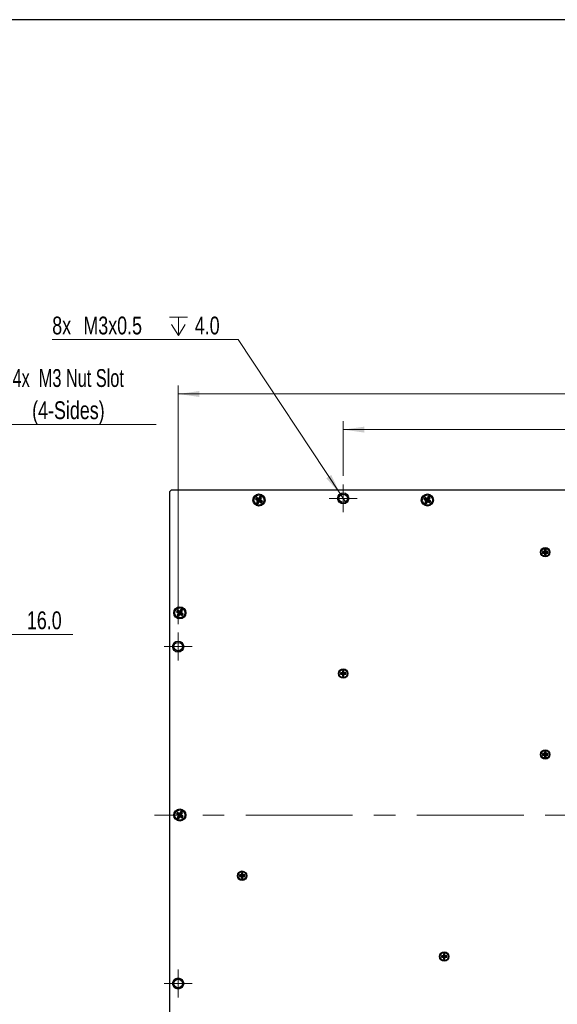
# Model space of a CAD drawing. Header units: millimetres. Extents: x 6 to 294, y 6 to 202.
# Tile 3 of 4: x 151 to 215, y 82 to 199. Entities that reach past the tile are written whole.
import ezdxf

# ---------------------------------------------------------------- set-up
doc = ezdxf.new("R2010")
doc.units = ezdxf.units.MM
doc.linetypes.add('CENTERX2', pattern=[20.32, 12.7, -2.54, 2.54, -2.54])
doc.styles.add('SLDTEXTSTYLE0', font='TXT', dxfattribs={"width": 0.75})
doc.styles.add('SLDTEXTSTYLE6', font='TXT', dxfattribs={"width": 0.683333})
doc.dimstyles.new('SLDDIMSTYLE0', dxfattribs={"dimtxt": 2.116667, "dimasz": 2.5, "dimexe": 0, "dimexo": 0.0625, "dimgap": 0.529167, "dimtad": 1, "dimdec": 1, "dimlfac": 2.5, "dimrnd": 1e-09, "dimzin": 4, "dimdsep": 46, "dimtxsty": 'SLDTEXTSTYLE0', "dimsah": 1, "dimcen": 0.09, "dimadec": 0, "dimazin": 1, "dimtfac": 1, "dimtdec": 1, "dimtofl": 0, "dimtmove": 0, "dimatfit": 3, "dimfxl": 1, "dimfrac": 2, "dimtolj": 1, "dimtzin": 12, "dimarcsym": 0})
doc.dimstyles.new('SLDDIMSTYLE1', dxfattribs={"dimtxt": 2.116667, "dimasz": 2.5, "dimexe": 0, "dimexo": 0.0625, "dimgap": 0.529167, "dimtad": 1, "dimdec": 1, "dimlfac": 2.5, "dimrnd": 1e-09, "dimzin": 4, "dimdsep": 46, "dimtxsty": 'SLDTEXTSTYLE0', "dimsah": 1, "dimcen": 0.09, "dimadec": 0, "dimazin": 1, "dimtfac": 1, "dimtdec": 1, "dimtmove": 0, "dimatfit": 0, "dimfxl": 1, "dimfrac": 2, "dimtolj": 1, "dimtzin": 12, "dimarcsym": 0})
doc.dimstyles.new('SLDDIMSTYLE3', dxfattribs={"dimtxt": 2.116667, "dimasz": 2.5, "dimexe": 0, "dimexo": 0.0625, "dimgap": 0.529167, "dimtad": 0, "dimtih": 1, "dimtoh": 1, "dimdec": 1, "dimlfac": 2.5, "dimrnd": 1e-09, "dimzin": 12, "dimdsep": 46, "dimtxsty": 'SLDTEXTSTYLE0', "dimblk1": 'NONE', "dimsah": 1, "dimcen": 0, "dimadec": 0, "dimazin": 3, "dimtfac": 1, "dimtdec": 1, "dimtmove": 0, "dimatfit": 3, "dimldrblk": 'NONE', "dimfxl": 1, "dimfrac": 2, "dimtolj": 1, "dimtzin": 12, "dimarcsym": 0})

# ---------------------------------------------------------------- blocks, each defined once
blk = doc.blocks.new('_D_4')
at = {"color": 7, "linetype": 'Continuous', "lineweight": 18}
for p, q in [((136.35, 126.06), (132.35, 126.06)), ((142.75, 126.06), (136.35, 126.06)), ((142.75, 126.06), (157.22, 126.06))]:
    blk.add_line(p, q, dxfattribs=at)
for points in [[(136.35, 126.06), (133.85, 126.41), (133.85, 125.71)], [(142.75, 126.06), (145.25, 125.71), (145.25, 126.41)]]:
    blk.add_solid(points, dxfattribs=at)
at = {"color": 7, "linetype": 'Continuous', "lineweight": 18, "insert": (151.75, 128.79), "char_height": 2.117, "attachment_point": 1, "style": 'SLDTEXTSTYLE0'}
blk.add_mtext('16.0', dxfattribs=at)
blk = doc.blocks.new('SW_NOTE_3')
at = {"color": 0, "linetype": 'Continuous', "lineweight": 0}
blk.add_line((20.62, 0), (0, 0), dxfattribs=at)
at = {"color": 0, "linetype": 'Continuous', "lineweight": 0, "attachment_point": 2}
for s, insert, char_height, style in [('4x  M3 Nut Slot', (10.17, 6.57), 2.1167, 'SLDTEXTSTYLE6'), ('(4-Sides)', (10.19, 2.75), 2.117, 'SLDTEXTSTYLE0')]:
    blk.add_mtext(s, dxfattribs=dict(at, insert=insert, char_height=char_height, style=style))
blk = doc.blocks.new('_D_5')
at = {"color": 7, "linetype": 'Continuous', "lineweight": 18}
for p, q in [((189.32, 144.87), (189.32, 151.37)), ((249.32, 144.87), (249.32, 151.37)), ((189.32, 150.37), (249.32, 150.37))]:
    blk.add_line(p, q, dxfattribs=at)
for points in [[(189.32, 150.37), (191.82, 150.02), (191.82, 150.72)], [(249.32, 150.37), (246.82, 150.72), (246.82, 150.02)]]:
    blk.add_solid(points, dxfattribs=at)
at = {"color": 7, "linetype": 'Continuous', "lineweight": 18, "insert": (215.61, 153.1), "char_height": 2.117, "attachment_point": 1, "style": 'SLDTEXTSTYLE0'}
blk.add_mtext('150.0', dxfattribs=at)
blk = doc.blocks.new('_D_7')
at = {"color": 7, "linetype": 'Continuous', "lineweight": 18}
for p, q in [((169.72, 127.27), (169.72, 155.6)), ((268.92, 127.27), (268.92, 155.6)), ((169.72, 154.6), (268.92, 154.6))]:
    blk.add_line(p, q, dxfattribs=at)
for points in [[(169.72, 154.6), (172.22, 154.25), (172.22, 154.95)], [(268.92, 154.6), (266.42, 154.95), (266.42, 154.25)]]:
    blk.add_solid(points, dxfattribs=at)
at = {"color": 7, "linetype": 'Continuous', "lineweight": 18, "insert": (215.61, 157.33), "char_height": 2.117, "attachment_point": 1, "style": 'SLDTEXTSTYLE0'}
blk.add_mtext('248.0', dxfattribs=at)
blk = doc.blocks.new('SW_SYMBOL_HOLE_DEPTH')
at = {"color": 0, "linetype": 'Continuous', "lineweight": 18}
for p, q in [((0, 875), (800, 875)), ((400, 875), (400, 75)), ((100, 555), (400, 75)), ((700, 555), (400, 75))]:
    blk.add_line(p, q, dxfattribs=at)
blk = doc.blocks.new('_D_9')
at = {"color": 7, "linetype": 'Continuous', "lineweight": 18}
for p, q in [((176.85, 161.06), (154.76, 161.06)), ((188.99, 142.71), (176.85, 161.06)), ((189.65, 141.71), (188.99, 142.71))]:
    blk.add_line(p, q, dxfattribs=at)
blk.add_solid([(188.99, 142.71), (187.9, 144.99), (187.31, 144.6)], dxfattribs=at)
at = {"color": 7, "linetype": 'Continuous', "lineweight": 18, "xscale": 0.0027037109, "yscale": 0.0027037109, "zscale": 0.0027037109}
blk.add_blockref('SW_SYMBOL_HOLE_DEPTH', (168.67, 161.35), dxfattribs=at)
at = {"color": 7, "linetype": 'Continuous', "lineweight": 18, "char_height": 2.117, "attachment_point": 1, "style": 'SLDTEXTSTYLE0'}
for s, insert in [('8x', (154.76, 163.79)), ('M3x0.5', (158.46, 163.79)), ('4.0', (171.69, 163.79))]:
    blk.add_mtext(s, dxfattribs=dict(at, insert=insert))
blk = doc.blocks.new('_NONE')
blk = doc.blocks.new('SW_CENTERMARKSYMBOL_0')
at = {"color": 0, "linetype": 'Continuous', "lineweight": 18}
for p, q in [((0, 1), (0, 1.66)), ((-1, 0), (-1.66, 0)), ((0, 0), (-1, 0)), ((0, 0), (0, 1)), ((0, 0), (0, -1)), ((0, 0), (1, 0)), ((1, 0), (1.66, 0)), ((0, -1), (0, -1.66))]:
    blk.add_line(p, q, dxfattribs=at)
blk = doc.blocks.new('SW_CENTERMARKSYMBOL_6')
at = {"color": 0, "linetype": 'Continuous', "lineweight": 18}
for p, q in [((0, 1), (0, 1.66)), ((-1, 0), (-1.66, 0)), ((0, 0), (-1, 0)), ((0, 0), (0, 1)), ((0, 0), (0, -1)), ((0, 0), (1, 0)), ((1, 0), (1.66, 0)), ((0, -1), (0, -1.66))]:
    blk.add_line(p, q, dxfattribs=at)
blk = doc.blocks.new('SW_CENTERMARKSYMBOL_7')
at = {"color": 0, "linetype": 'Continuous', "lineweight": 18}
for p, q in [((0, 1), (0, 1.66)), ((-1, 0), (-1.66, 0)), ((0, 0), (-1, 0)), ((0, 0), (0, 1)), ((0, 0), (0, -1)), ((0, 0), (1, 0)), ((1, 0), (1.66, 0)), ((0, -1), (0, -1.66))]:
    blk.add_line(p, q, dxfattribs=at)

msp = doc.modelspace()

# ---------------------------------------------------------------- linework, layer by layer
at = {"color": 7, "linetype": 'Continuous', "lineweight": 25}
for p, q in [((291.144, 199.039), (5.901, 199.039)), ((168.916, 143.212), (168.716, 143.012)), ((168.716, 66.212), (168.716, 143.012)), ((168.916, 143.212), (269.716, 143.212)), ((179.042, 142.327), (178.914, 142.124)), ((179.037, 142.152), (178.914, 142.124)), ((178.914, 142.124), (179.151, 141.975)), ((179.151, 141.975), (179.001, 141.738)), ((179.124, 141.766), (179.001, 141.738)), ((179.001, 141.738), (179.204, 141.61)), ((179.07, 142.204), (179.037, 142.152)), ((179.037, 142.152), (179.273, 142.002)), ((179.279, 142.177), (179.042, 142.327)), ((179.07, 142.204), (179.042, 142.327)), ((179.307, 142.055), (179.07, 142.204)), ((179.273, 142.002), (179.124, 141.766)), ((179.124, 141.766), (179.176, 141.733)), ((179.273, 142.002), (179.151, 141.975)), ((179.176, 141.733), (179.326, 141.969)), ((179.176, 141.733), (179.204, 141.61)), ((179.204, 141.61), (179.353, 141.846)), ((179.428, 142.414), (179.279, 142.177)), ((179.307, 142.055), (179.279, 142.177)), ((179.456, 142.291), (179.307, 142.055)), ((179.326, 141.969), (179.353, 141.846)), ((179.326, 141.969), (179.562, 141.82)), ((179.353, 141.846), (179.59, 141.697)), ((179.359, 142.022), (179.508, 142.258)), ((179.359, 142.022), (179.482, 142.049)), ((179.595, 141.872), (179.359, 142.022)), ((179.631, 142.286), (179.428, 142.414)), ((179.456, 142.291), (179.428, 142.414)), ((179.508, 142.258), (179.456, 142.291)), ((179.482, 142.049), (179.631, 142.286)), ((179.718, 141.9), (179.482, 142.049)), ((179.508, 142.258), (179.631, 142.286)), ((179.562, 141.82), (179.595, 141.872)), ((179.562, 141.82), (179.59, 141.697)), ((179.59, 141.697), (179.718, 141.9)), ((179.595, 141.872), (179.718, 141.9)), ((199.042, 142.327), (198.914, 142.124)), ((199.037, 142.152), (198.914, 142.124)), ((198.914, 142.124), (199.151, 141.975)), ((199.151, 141.975), (199.001, 141.738)), ((199.124, 141.766), (199.001, 141.738)), ((199.001, 141.738), (199.204, 141.61)), ((199.07, 142.204), (199.037, 142.152)), ((199.037, 142.152), (199.273, 142.002)), ((199.279, 142.177), (199.042, 142.327)), ((199.07, 142.204), (199.042, 142.327)), ((199.307, 142.055), (199.07, 142.204)), ((199.273, 142.002), (199.124, 141.766)), ((199.124, 141.766), (199.176, 141.733)), ((199.273, 142.002), (199.151, 141.975)), ((199.176, 141.733), (199.326, 141.969)), ((199.176, 141.733), (199.204, 141.61)), ((199.204, 141.61), (199.353, 141.846)), ((199.428, 142.414), (199.279, 142.177)), ((199.307, 142.055), (199.279, 142.177)), ((199.456, 142.291), (199.307, 142.055)), ((199.326, 141.969), (199.353, 141.846)), ((199.326, 141.969), (199.562, 141.82)), ((199.353, 141.846), (199.59, 141.697)), ((199.359, 142.022), (199.508, 142.258)), ((199.359, 142.022), (199.482, 142.049)), ((199.595, 141.872), (199.359, 142.022)), ((199.631, 142.286), (199.428, 142.414)), ((199.456, 142.291), (199.428, 142.414)), ((199.508, 142.258), (199.456, 142.291)), ((199.482, 142.049), (199.631, 142.286)), ((199.718, 141.9), (199.482, 142.049)), ((199.508, 142.258), (199.631, 142.286)), ((199.562, 141.82), (199.595, 141.872)), ((199.562, 141.82), (199.59, 141.697)), ((199.59, 141.697), (199.718, 141.9)), ((199.595, 141.872), (199.718, 141.9)), ((213.226, 135.902), (212.996, 135.902)), ((212.996, 135.902), (212.996, 135.722)), ((213.085, 135.813), (212.996, 135.902)), ((213.085, 135.811), (212.996, 135.722)), ((212.996, 135.722), (213.226, 135.722)), ((213.315, 135.813), (213.085, 135.813)), ((213.085, 135.813), (213.085, 135.811)), ((213.085, 135.811), (213.315, 135.811)), ((213.406, 136.132), (213.226, 136.132)), ((213.226, 136.132), (213.226, 135.902)), ((213.315, 136.043), (213.226, 136.132)), ((213.315, 135.813), (213.226, 135.902)), ((213.315, 135.811), (213.226, 135.722)), ((213.226, 135.722), (213.226, 135.492)), ((213.317, 136.043), (213.315, 136.043)), ((213.315, 136.043), (213.315, 135.813)), ((213.315, 135.811), (213.315, 135.581)), ((213.317, 136.043), (213.406, 136.132)), ((213.317, 135.813), (213.317, 136.043)), ((213.317, 135.813), (213.406, 135.902)), ((213.547, 135.813), (213.317, 135.813)), ((213.317, 135.811), (213.406, 135.722)), ((213.317, 135.811), (213.547, 135.811)), ((213.317, 135.581), (213.317, 135.811)), ((213.406, 135.902), (213.406, 136.132)), ((213.636, 135.902), (213.406, 135.902)), ((213.406, 135.492), (213.406, 135.722)), ((213.406, 135.722), (213.636, 135.722)), ((213.547, 135.813), (213.636, 135.902)), ((213.547, 135.811), (213.547, 135.813)), ((213.547, 135.811), (213.636, 135.722)), ((213.636, 135.722), (213.636, 135.902)), ((213.315, 135.581), (213.226, 135.492)), ((213.226, 135.492), (213.406, 135.492)), ((213.315, 135.581), (213.317, 135.581)), ((213.317, 135.581), (213.406, 135.492)), ((169.642, 128.927), (169.514, 128.724)), ((169.637, 128.752), (169.514, 128.724)), ((169.514, 128.724), (169.751, 128.575)), ((169.67, 128.804), (169.637, 128.752)), ((169.637, 128.752), (169.873, 128.602)), ((169.879, 128.777), (169.642, 128.927)), ((169.67, 128.804), (169.642, 128.927)), ((169.907, 128.655), (169.67, 128.804)), ((169.873, 128.602), (169.724, 128.366)), ((169.873, 128.602), (169.751, 128.575)), ((170.028, 129.014), (169.879, 128.777)), ((169.907, 128.655), (169.879, 128.777)), ((170.056, 128.891), (169.907, 128.655)), ((169.959, 128.622), (170.108, 128.858)), ((169.959, 128.622), (170.082, 128.649)), ((170.195, 128.472), (169.959, 128.622)), ((170.231, 128.886), (170.028, 129.014)), ((170.056, 128.891), (170.028, 129.014)), ((170.108, 128.858), (170.056, 128.891)), ((170.082, 128.649), (170.231, 128.886)), ((170.318, 128.5), (170.082, 128.649)), ((170.108, 128.858), (170.231, 128.886)), ((169.751, 128.575), (169.601, 128.338)), ((169.724, 128.366), (169.601, 128.338)), ((169.601, 128.338), (169.804, 128.21)), ((169.724, 128.366), (169.776, 128.333)), ((169.776, 128.333), (169.926, 128.569)), ((169.776, 128.333), (169.804, 128.21)), ((169.804, 128.21), (169.953, 128.446)), ((169.926, 128.569), (169.953, 128.446)), ((169.926, 128.569), (170.162, 128.42)), ((169.953, 128.446), (170.19, 128.297)), ((170.162, 128.42), (170.195, 128.472)), ((170.162, 128.42), (170.19, 128.297)), ((170.19, 128.297), (170.318, 128.5)), ((170.195, 128.472), (170.318, 128.5)), ((189.406, 121.732), (189.226, 121.732)), ((189.226, 121.732), (189.226, 121.502)), ((189.315, 121.643), (189.226, 121.732)), ((189.317, 121.643), (189.315, 121.643)), ((189.315, 121.643), (189.315, 121.413)), ((189.317, 121.643), (189.406, 121.732)), ((189.317, 121.413), (189.317, 121.643)), ((189.406, 121.502), (189.406, 121.732)), ((189.226, 121.502), (188.996, 121.502)), ((188.996, 121.502), (188.996, 121.322)), ((189.085, 121.413), (188.996, 121.502)), ((189.085, 121.411), (188.996, 121.322)), ((188.996, 121.322), (189.226, 121.322)), ((189.315, 121.413), (189.085, 121.413)), ((189.085, 121.413), (189.085, 121.411)), ((189.085, 121.411), (189.315, 121.411)), ((189.315, 121.413), (189.226, 121.502)), ((189.315, 121.411), (189.226, 121.322)), ((189.226, 121.322), (189.226, 121.092)), ((189.315, 121.181), (189.226, 121.092)), ((189.226, 121.092), (189.406, 121.092)), ((189.315, 121.411), (189.315, 121.181)), ((189.315, 121.181), (189.317, 121.181)), ((189.317, 121.413), (189.406, 121.502)), ((189.547, 121.413), (189.317, 121.413)), ((189.317, 121.411), (189.406, 121.322)), ((189.317, 121.411), (189.547, 121.411)), ((189.317, 121.181), (189.317, 121.411)), ((189.317, 121.181), (189.406, 121.092)), ((189.636, 121.502), (189.406, 121.502)), ((189.406, 121.092), (189.406, 121.322)), ((189.406, 121.322), (189.636, 121.322)), ((189.547, 121.413), (189.636, 121.502)), ((189.547, 121.411), (189.547, 121.413)), ((189.547, 121.411), (189.636, 121.322)), ((189.636, 121.322), (189.636, 121.502)), ((213.226, 111.902), (212.996, 111.902)), ((212.996, 111.902), (212.996, 111.722)), ((213.085, 111.813), (212.996, 111.902)), ((213.085, 111.811), (212.996, 111.722)), ((212.996, 111.722), (213.226, 111.722)), ((213.315, 111.813), (213.085, 111.813)), ((213.085, 111.813), (213.085, 111.811)), ((213.085, 111.811), (213.315, 111.811)), ((213.406, 112.132), (213.226, 112.132)), ((213.226, 112.132), (213.226, 111.902)), ((213.315, 112.043), (213.226, 112.132)), ((213.315, 111.813), (213.226, 111.902)), ((213.315, 111.811), (213.226, 111.722)), ((213.226, 111.722), (213.226, 111.492)), ((213.315, 111.581), (213.226, 111.492)), ((213.226, 111.492), (213.406, 111.492)), ((213.317, 112.043), (213.315, 112.043)), ((213.315, 112.043), (213.315, 111.813)), ((213.315, 111.811), (213.315, 111.581)), ((213.315, 111.581), (213.317, 111.581)), ((213.317, 112.043), (213.406, 112.132)), ((213.317, 111.813), (213.317, 112.043)), ((213.317, 111.813), (213.406, 111.902)), ((213.547, 111.813), (213.317, 111.813)), ((213.317, 111.811), (213.406, 111.722)), ((213.317, 111.811), (213.547, 111.811)), ((213.317, 111.581), (213.317, 111.811)), ((213.317, 111.581), (213.406, 111.492)), ((213.406, 111.902), (213.406, 112.132)), ((213.636, 111.902), (213.406, 111.902)), ((213.406, 111.492), (213.406, 111.722)), ((213.406, 111.722), (213.636, 111.722)), ((213.547, 111.813), (213.636, 111.902)), ((213.547, 111.811), (213.547, 111.813)), ((213.547, 111.811), (213.636, 111.722)), ((213.636, 111.722), (213.636, 111.902)), ((169.642, 104.927), (169.514, 104.724)), ((169.637, 104.752), (169.514, 104.724)), ((169.514, 104.724), (169.751, 104.575)), ((169.751, 104.575), (169.601, 104.338)), ((169.724, 104.366), (169.601, 104.338)), ((169.601, 104.338), (169.804, 104.21)), ((169.67, 104.804), (169.637, 104.752)), ((169.637, 104.752), (169.873, 104.602)), ((169.879, 104.777), (169.642, 104.927)), ((169.67, 104.804), (169.642, 104.927)), ((169.907, 104.655), (169.67, 104.804)), ((169.873, 104.602), (169.724, 104.366)), ((169.724, 104.366), (169.776, 104.333)), ((169.873, 104.602), (169.751, 104.575)), ((169.776, 104.333), (169.926, 104.569)), ((169.776, 104.333), (169.804, 104.21)), ((169.804, 104.21), (169.953, 104.446)), ((170.028, 105.014), (169.879, 104.777)), ((169.907, 104.655), (169.879, 104.777)), ((170.056, 104.891), (169.907, 104.655)), ((169.926, 104.569), (169.953, 104.446)), ((169.926, 104.569), (170.162, 104.42)), ((169.953, 104.446), (170.19, 104.297)), ((169.959, 104.622), (170.108, 104.858)), ((169.959, 104.622), (170.082, 104.649)), ((170.195, 104.472), (169.959, 104.622)), ((170.231, 104.886), (170.028, 105.014)), ((170.056, 104.891), (170.028, 105.014)), ((170.108, 104.858), (170.056, 104.891)), ((170.082, 104.649), (170.231, 104.886)), ((170.318, 104.5), (170.082, 104.649)), ((170.108, 104.858), (170.231, 104.886)), ((170.162, 104.42), (170.195, 104.472)), ((170.162, 104.42), (170.19, 104.297)), ((170.19, 104.297), (170.318, 104.5)), ((170.195, 104.472), (170.318, 104.5)), ((177.226, 97.502), (176.996, 97.502)), ((176.996, 97.502), (176.996, 97.322)), ((177.085, 97.413), (176.996, 97.502)), ((177.085, 97.411), (176.996, 97.322)), ((176.996, 97.322), (177.226, 97.322)), ((177.315, 97.413), (177.085, 97.413)), ((177.085, 97.413), (177.085, 97.411)), ((177.085, 97.411), (177.315, 97.411)), ((177.406, 97.732), (177.226, 97.732)), ((177.226, 97.732), (177.226, 97.502)), ((177.315, 97.643), (177.226, 97.732)), ((177.315, 97.413), (177.226, 97.502)), ((177.315, 97.411), (177.226, 97.322)), ((177.226, 97.322), (177.226, 97.092)), ((177.315, 97.181), (177.226, 97.092)), ((177.226, 97.092), (177.406, 97.092)), ((177.317, 97.643), (177.315, 97.643)), ((177.315, 97.643), (177.315, 97.413)), ((177.315, 97.411), (177.315, 97.181)), ((177.315, 97.181), (177.317, 97.181)), ((177.317, 97.643), (177.406, 97.732)), ((177.317, 97.413), (177.317, 97.643)), ((177.317, 97.413), (177.406, 97.502)), ((177.547, 97.413), (177.317, 97.413)), ((177.317, 97.411), (177.406, 97.322)), ((177.317, 97.411), (177.547, 97.411)), ((177.317, 97.181), (177.317, 97.411)), ((177.317, 97.181), (177.406, 97.092)), ((177.406, 97.502), (177.406, 97.732)), ((177.636, 97.502), (177.406, 97.502)), ((177.406, 97.092), (177.406, 97.322)), ((177.406, 97.322), (177.636, 97.322)), ((177.547, 97.413), (177.636, 97.502)), ((177.547, 97.411), (177.547, 97.413)), ((177.547, 97.411), (177.636, 97.322)), ((177.636, 97.322), (177.636, 97.502)), ((201.226, 87.902), (200.996, 87.902)), ((200.996, 87.902), (200.996, 87.722)), ((201.085, 87.813), (200.996, 87.902)), ((201.085, 87.811), (200.996, 87.722)), ((200.996, 87.722), (201.226, 87.722)), ((201.315, 87.813), (201.085, 87.813)), ((201.085, 87.813), (201.085, 87.811)), ((201.085, 87.811), (201.315, 87.811)), ((201.406, 88.132), (201.226, 88.132)), ((201.226, 88.132), (201.226, 87.902)), ((201.315, 88.043), (201.226, 88.132)), ((201.315, 87.813), (201.226, 87.902)), ((201.315, 87.811), (201.226, 87.722)), ((201.226, 87.722), (201.226, 87.492)), ((201.317, 88.043), (201.315, 88.043)), ((201.315, 88.043), (201.315, 87.813)), ((201.315, 87.811), (201.315, 87.581)), ((201.317, 88.043), (201.406, 88.132)), ((201.317, 87.813), (201.317, 88.043)), ((201.317, 87.813), (201.406, 87.902)), ((201.547, 87.813), (201.317, 87.813)), ((201.317, 87.811), (201.406, 87.722)), ((201.317, 87.811), (201.547, 87.811)), ((201.317, 87.581), (201.317, 87.811)), ((201.406, 87.902), (201.406, 88.132)), ((201.636, 87.902), (201.406, 87.902)), ((201.406, 87.492), (201.406, 87.722)), ((201.406, 87.722), (201.636, 87.722)), ((201.547, 87.813), (201.636, 87.902)), ((201.547, 87.811), (201.547, 87.813)), ((201.547, 87.811), (201.636, 87.722)), ((201.636, 87.722), (201.636, 87.902)), ((201.315, 87.581), (201.226, 87.492)), ((201.226, 87.492), (201.406, 87.492)), ((201.315, 87.581), (201.317, 87.581)), ((201.317, 87.581), (201.406, 87.492))]:
    msp.add_line(p, q, dxfattribs=at)
at = {"color": 7, "linetype": 'CENTERX2', "lineweight": 18}
msp.add_line((271.716, 104.612), (166.916, 104.612), dxfattribs=at)
at = {"color": 7, "linetype": 'Continuous', "lineweight": 25}
for centre, radius in [((179.316, 142.012), 0.72), ((189.316, 142.212), 0.66), ((189.316, 142.212), 0.5), ((199.316, 142.012), 0.72), ((179.316, 142.012), 0.6), ((199.316, 142.012), 0.6), ((213.316, 135.812), 0.56), ((213.316, 135.812), 0.48), ((169.916, 128.612), 0.72), ((169.916, 128.612), 0.6), ((169.716, 124.612), 0.66), ((169.716, 124.612), 0.5), ((189.316, 121.412), 0.56), ((189.316, 121.412), 0.48), ((213.316, 111.812), 0.56), ((213.316, 111.812), 0.48), ((169.916, 104.612), 0.72), ((169.916, 104.612), 0.6), ((177.316, 97.412), 0.56), ((177.316, 97.412), 0.48), ((201.316, 87.812), 0.56), ((201.316, 87.812), 0.48), ((169.716, 84.612), 0.66), ((169.716, 84.612), 0.5)]:
    msp.add_circle(centre, radius, dxfattribs=at)
at = {"color": 7, "linetype": 'Continuous', "lineweight": 0}
for centre, start, end in [((189.316, 142.212), 254.99915, 194.9997), ((169.716, 124.612), 254.99545, 194.99897), ((169.716, 84.612), 254.99539, 194.99888)]:
    msp.add_arc(centre, 0.6, start, end, dxfattribs=at)

# ---------------------------------------------------------------- block references
msp.add_blockref('SW_NOTE_3', (146.488, 150.984), dxfattribs=at)
at = {"color": 7, "linetype": 'Continuous', "lineweight": 18}
for name, p in [('SW_CENTERMARKSYMBOL_0', (189.316, 142.212)), ('SW_CENTERMARKSYMBOL_7', (169.716, 124.612)), ('SW_CENTERMARKSYMBOL_6', (169.716, 84.612))]:
    msp.add_blockref(name, p, dxfattribs=at)

# ---------------------------------------------------------------- dimensions: what is measured, and where the dimension line sits
dim = msp.add_diameter_dim_2p(p1=(189.647, 141.711), p2=(188.985, 142.712), text='8x M3x0.5 {\\fGDT;x}4.0', dimstyle='SLDDIMSTYLE3', override={"dimpost": '<>'}, dxfattribs=at)
dim.commit()
dim.dimension.update_dxf_attribs({"geometry": '_D_9', "text_midpoint": (165.182, 162.781), "dimtype": 163})
for base, p1, p2, dimstyle, picture, middle in [((268.916, 154.603), (169.716, 126.272), (268.916, 126.272), 'SLDDIMSTYLE0', '_D_7', (219.132, 154.603)), ((249.316, 150.374), (189.316, 143.872), (249.316, 143.872), 'SLDDIMSTYLE0', '_D_5', (219.132, 150.374)), ((136.349, 126.061), (142.749, 143.012), (136.349, 143.012), 'SLDDIMSTYLE1', '_D_4', (154.488, 126.061))]:
    dim = msp.add_linear_dim(base=base, p1=p1, p2=p2, dimstyle=dimstyle, dxfattribs=at)
    dim.commit()
    dim.dimension.update_dxf_attribs({"geometry": picture, "text_midpoint": middle, "dimtype": 160})

doc.saveas('drawing.dxf')
